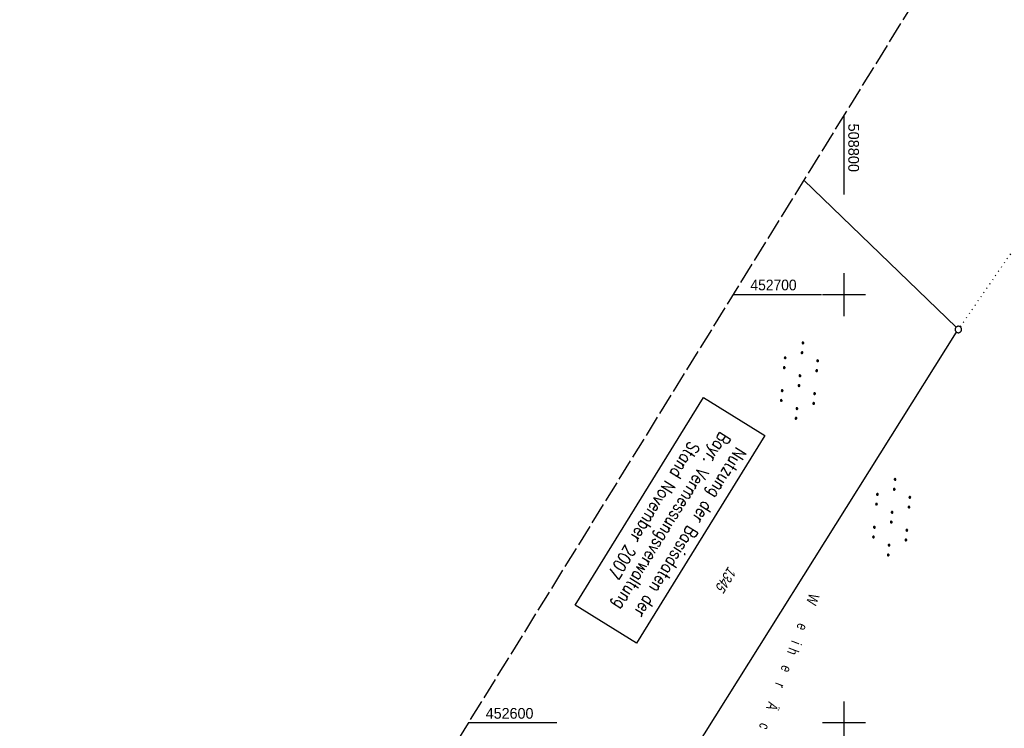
# Model space of a CAD drawing. Extents: x 508608 to 509338, y 452280 to 453218.
# Tile 16 of 31: x 508608 to 508837, y 452599 to 452764. Entities that reach past the tile are written whole.
import ezdxf

# ---------------------------------------------------------------- set-up
doc = ezdxf.new("R2010")
doc.units = 0
doc.header["$LTSCALE"] = 10
doc.header["$MEASUREMENT"] = 0
for name, pattern in [('LT00', [0]), ('LT14', [0.6, 0.5, -0.1]), ('PUNKTX2_STR', [0.6, 0.1, -0.5])]:
    doc.linetypes.add(name, pattern=pattern)
doc.layers.get('0').update_dxf_attribs({"linetype": 'LT00'})
doc.layers.add('-BLATT_119-RAND', color=7, linetype='LT14', plot=False)
for name, color, linetype in [('DFK_BES-NAME', 255, 'LT00'), ('DFK_FLUR_NR', 250, 'LT00'), ('DFK_GZPKT', 250, 'LT00'), ('DFK_KATASTER', 250, 'LT00'), ('DFK_NUTZUNG', 250, 'LT00'), ('DFK_NUTZUNGSGRENZE', 70, 'PUNKTX2_STR'), ('DFK_STAND', 22, 'LT00'), ('V119_RASTER', 250, 'LT00')]:
    doc.layers.add(name, color=color, linetype=linetype)
doc.styles.get("Standard").update_dxf_attribs({"font": 'ARIAL.TTF'})
doc.styles.add('Versorgungsltg', font='ARIAL.TTF', dxfattribs={"width": 0.8, "height": 2})

# ---------------------------------------------------------------- blocks, each defined once
blk = doc.blocks.new('SYMB7010')
at = {"color": 0, "linetype": 'ByBlock'}
for points in [[(-0.031408, 0.499213), (-0.093728, 0.49134), (-0.15457, 0.475719), (-0.212975, 0.452595), (-0.268021, 0.422333), (-0.31884, 0.385411), (-0.36463, 0.342411), (-0.40467, 0.29401), (-0.438329, 0.240973), (-0.465074, 0.184136), (-0.484486, 0.124395), (-0.496256, 0.062692), (-0.5002, 0)], [(-0.5002, 0), (-0.496256, -0.062692), (-0.484486, -0.124395), (-0.465075, -0.184136), (-0.438329, -0.240973), (-0.404671, -0.29401), (-0.36463, -0.342411), (-0.31884, -0.385411), (-0.268021, -0.422333), (-0.212975, -0.452595), (-0.154571, -0.475719), (-0.093728, -0.49134), (-0.031408, -0.499213), (0.031408, -0.499213)], [(0.5002, 0), (0.496256, 0.062692), (0.484485, 0.124395), (0.465074, 0.184136), (0.438329, 0.240973), (0.40467, 0.29401), (0.36463, 0.342411), (0.31884, 0.385411), (0.268021, 0.422333), (0.212975, 0.452595), (0.15457, 0.475719), (0.093728, 0.49134), (0.031408, 0.499213), (-0.031408, 0.499213)], [(0.031408, -0.499213), (0.093728, -0.491341), (0.15457, -0.475719), (0.212975, -0.452595), (0.268021, -0.422333), (0.31884, -0.385411), (0.36463, -0.342411), (0.404671, -0.294011), (0.438329, -0.240974), (0.465075, -0.184136), (0.484486, -0.124395), (0.496256, -0.062692), (0.500201, 0)]]:
    blk.add_lwpolyline(points, dxfattribs=at)
blk = doc.blocks.new('SYMB7110')
at = {"color": 0, "linetype": 'ByBlock'}
for p, q in [((-0.515, 0.392919), (-0.515, 0.367081)), ((-0.51, 0.362895), (-0.51, 0.397105)), ((-0.505, 0.399164), (-0.505, 0.360836)), ((-0.5, 0.360204), (-0.5, 0.399796)), ((-0.495, 0.399164), (-0.495, 0.360836)), ((-0.49, 0.362895), (-0.49, 0.397105)), ((-0.485, 0.392919), (-0.485, 0.367081)), ((-0.48, 0.379874), (-0.48, 0.380145)), ((-0.285, 0.392919), (-0.285, 0.367081)), ((-0.28, 0.362895), (-0.28, 0.397105)), ((-0.275, 0.399164), (-0.275, 0.360836)), ((-0.27, 0.360204), (-0.27, 0.399796)), ((-0.265, 0.399164), (-0.265, 0.360836)), ((-0.26, 0.362895), (-0.26, 0.397105)), ((-0.255, 0.392919), (-0.255, 0.367081)), ((-0.25, 0.379874), (-0.25, 0.380146)), ((0.255, 0.392919), (0.255, 0.367081)), ((0.26, 0.362895), (0.26, 0.397105)), ((0.265, 0.399164), (0.265, 0.360836)), ((0.27, 0.360204), (0.27, 0.399796)), ((0.275, 0.399164), (0.275, 0.360836)), ((0.28, 0.362895), (0.28, 0.397105)), ((0.285, 0.392919), (0.285, 0.367081)), ((0.29, 0.379874), (0.29, 0.380145)), ((0.485, 0.392919), (0.485, 0.367081)), ((0.49, 0.362895), (0.49, 0.397105)), ((0.495, 0.399164), (0.495, 0.360836)), ((0.5, 0.360204), (0.5, 0.399796)), ((0.505, 0.399164), (0.505, 0.360836)), ((0.51, 0.362895), (0.51, 0.397105)), ((0.515, 0.392919), (0.515, 0.367081)), ((0.52, 0.379874), (0.52, 0.380146)), ((-0.9, 0.012919), (-0.9, -0.012919)), ((-0.895, -0.017106), (-0.895, 0.017105)), ((-0.89, 0.019164), (-0.89, -0.019164)), ((-0.885, -0.019797), (-0.885, 0.019796)), ((-0.88, 0.019164), (-0.88, -0.019164)), ((-0.875, -0.017106), (-0.875, 0.017105)), ((-0.87, 0.012919), (-0.87, -0.012919)), ((-0.865, -0.000126), (-0.865, 0.000145)), ((-0.67, 0.012919), (-0.67, -0.012919)), ((-0.665, -0.017106), (-0.665, 0.017105)), ((-0.66, 0.019164), (-0.66, -0.019164)), ((-0.655, -0.019797), (-0.655, 0.019796)), ((-0.65, 0.019164), (-0.65, -0.019164)), ((-0.645, -0.017106), (-0.645, 0.017105)), ((-0.64, 0.012919), (-0.64, -0.012919)), ((-0.635, -0.000126), (-0.635, 0.000145)), ((-0.13, 0.012919), (-0.13, -0.012919)), ((-0.125, -0.017105), (-0.125, 0.017105)), ((-0.12, 0.019164), (-0.12, -0.019164)), ((-0.115, -0.019796), (-0.115, 0.019796)), ((-0.11, 0.019164), (-0.11, -0.019164)), ((-0.105, -0.017105), (-0.105, 0.017105)), ((-0.1, 0.012919), (-0.1, -0.012919)), ((-0.095, -0.000126), (-0.095, 0.000146)), ((0.1, 0.012919), (0.1, -0.012919)), ((0.105, -0.017105), (0.105, 0.017105)), ((0.11, 0.019164), (0.11, -0.019164)), ((0.115, -0.019796), (0.115, 0.019796)), ((0.12, 0.019164), (0.12, -0.019164)), ((0.125, -0.017105), (0.125, 0.017105)), ((0.13, 0.012919), (0.13, -0.012919)), ((0.135, -0.000126), (0.135, 0.000146)), ((0.64, 0.012919), (0.64, -0.012919)), ((0.645, -0.017105), (0.645, 0.017105)), ((0.65, 0.019164), (0.65, -0.019164)), ((0.655, -0.019796), (0.655, 0.019796)), ((0.66, 0.019164), (0.66, -0.019164)), ((0.665, -0.017105), (0.665, 0.017105)), ((0.67, 0.012919), (0.67, -0.012919)), ((0.675, -0.000126), (0.675, 0.000146)), ((0.87, 0.012919), (0.87, -0.012919)), ((0.875, -0.017105), (0.875, 0.017105)), ((0.88, 0.019164), (0.88, -0.019164)), ((0.885, -0.019796), (0.885, 0.019796)), ((0.89, 0.019164), (0.89, -0.019164)), ((0.895, -0.017105), (0.895, 0.017105)), ((0.9, 0.012919), (0.9, -0.012919)), ((0.905, -0.000126), (0.905, 0.000146)), ((-0.515, -0.367081), (-0.515, -0.392919)), ((-0.51, -0.397105), (-0.51, -0.362895)), ((-0.505, -0.360836), (-0.505, -0.399164)), ((-0.5, -0.399796), (-0.5, -0.360204)), ((-0.495, -0.360836), (-0.495, -0.399164)), ((-0.49, -0.397106), (-0.49, -0.362895)), ((-0.485, -0.367081), (-0.485, -0.392919)), ((-0.48, -0.380126), (-0.48, -0.379855)), ((-0.285, -0.367081), (-0.285, -0.392919)), ((-0.28, -0.397105), (-0.28, -0.362895)), ((-0.275, -0.360836), (-0.275, -0.399164)), ((-0.27, -0.399796), (-0.27, -0.360204)), ((-0.265, -0.360836), (-0.265, -0.399164)), ((-0.26, -0.397105), (-0.26, -0.362895)), ((-0.255, -0.367081), (-0.255, -0.392919)), ((-0.25, -0.380126), (-0.25, -0.379855)), ((0.255, -0.367081), (0.255, -0.392919)), ((0.26, -0.397105), (0.26, -0.362895)), ((0.265, -0.360836), (0.265, -0.399164)), ((0.27, -0.399796), (0.27, -0.360204)), ((0.275, -0.360836), (0.275, -0.399164)), ((0.28, -0.397105), (0.28, -0.362895)), ((0.285, -0.367081), (0.285, -0.392919)), ((0.29, -0.380126), (0.29, -0.379855)), ((0.485, -0.367081), (0.485, -0.392919)), ((0.49, -0.397105), (0.49, -0.362895)), ((0.495, -0.360836), (0.495, -0.399164)), ((0.5, -0.399796), (0.5, -0.360204)), ((0.505, -0.360836), (0.505, -0.399164)), ((0.51, -0.397105), (0.51, -0.362895)), ((0.515, -0.367081), (0.515, -0.392919)), ((0.52, -0.380126), (0.52, -0.379855))]:
    blk.add_line(p, q, dxfattribs=at)
for points in [[(-0.48, 0.38), (-0.481981, 0.388678), (-0.48753, 0.395637), (-0.49555, 0.399499), (-0.50445, 0.399499), (-0.51247, 0.395637), (-0.518019, 0.388678), (-0.52, 0.38), (-0.518019, 0.371322), (-0.51247, 0.364363), (-0.50445, 0.360501), (-0.49555, 0.360501), (-0.48753, 0.364363), (-0.481981, 0.371322), (-0.48, 0.38)], [(-0.25, 0.38), (-0.251981, 0.388678), (-0.25753, 0.395637), (-0.26555, 0.399499), (-0.27445, 0.399499), (-0.28247, 0.395637), (-0.288019, 0.388678), (-0.29, 0.38), (-0.288019, 0.371322), (-0.28247, 0.364363), (-0.27445, 0.360501), (-0.26555, 0.360501), (-0.25753, 0.364363), (-0.251981, 0.371322), (-0.25, 0.38)], [(0.29, 0.38), (0.288019, 0.388678), (0.28247, 0.395637), (0.27445, 0.399499), (0.26555, 0.399499), (0.25753, 0.395637), (0.251981, 0.388678), (0.25, 0.38), (0.251981, 0.371322), (0.25753, 0.364363), (0.26555, 0.360501), (0.27445, 0.360501), (0.28247, 0.364363), (0.288019, 0.371322), (0.29, 0.38)], [(0.52, 0.38), (0.518019, 0.388678), (0.51247, 0.395637), (0.50445, 0.399499), (0.495549, 0.399499), (0.48753, 0.395637), (0.481981, 0.388678), (0.48, 0.38), (0.481981, 0.371322), (0.48753, 0.364363), (0.495549, 0.360501), (0.50445, 0.360501), (0.51247, 0.364363), (0.518019, 0.371322), (0.52, 0.38)], [(-0.865, 0), (-0.866981, 0.008678), (-0.87253, 0.015637), (-0.88055, 0.019498), (-0.88945, 0.019498), (-0.89747, 0.015637), (-0.903019, 0.008678), (-0.905, 0)], [(-0.905, 0), (-0.903019, -0.008678), (-0.89747, -0.015637), (-0.88945, -0.019499), (-0.88055, -0.019499), (-0.87253, -0.015637), (-0.866981, -0.008678), (-0.865, 0)], [(-0.635, 0), (-0.636981, 0.008678), (-0.64253, 0.015637), (-0.65055, 0.019498), (-0.65945, 0.019498), (-0.66747, 0.015637), (-0.673019, 0.008678), (-0.675, 0)], [(-0.675, 0), (-0.673019, -0.008678), (-0.66747, -0.015637), (-0.65945, -0.019499), (-0.65055, -0.019499), (-0.64253, -0.015637), (-0.636981, -0.008678), (-0.635, 0)], [(-0.095, 0), (-0.096981, 0.008678), (-0.10253, 0.015637), (-0.11055, 0.019499), (-0.11945, 0.019499), (-0.12747, 0.015637), (-0.133019, 0.008678), (-0.135, 0)], [(-0.135, 0), (-0.133019, -0.008678), (-0.12747, -0.015637), (-0.11945, -0.019499), (-0.11055, -0.019499), (-0.10253, -0.015637), (-0.096981, -0.008678), (-0.095, 0)], [(0.135, 0), (0.133019, 0.008678), (0.12747, 0.015637), (0.11945, 0.019499), (0.11055, 0.019499), (0.10253, 0.015637), (0.096981, 0.008678), (0.095, 0)], [(0.095, 0), (0.096981, -0.008678), (0.10253, -0.015637), (0.11055, -0.019499), (0.11945, -0.019499), (0.12747, -0.015637), (0.133019, -0.008678), (0.135, 0)], [(0.675, 0), (0.673019, 0.008678), (0.66747, 0.015637), (0.65945, 0.019499), (0.65055, 0.019499), (0.64253, 0.015637), (0.636981, 0.008678), (0.635, 0)], [(0.635, 0), (0.636981, -0.008678), (0.64253, -0.015637), (0.65055, -0.019499), (0.65945, -0.019499), (0.66747, -0.015637), (0.673019, -0.008678), (0.675, 0)], [(0.905, 0), (0.903019, 0.008678), (0.89747, 0.015637), (0.88945, 0.019499), (0.88055, 0.019499), (0.87253, 0.015637), (0.866981, 0.008678), (0.865, 0)], [(0.865, 0), (0.866981, -0.008678), (0.87253, -0.015637), (0.88055, -0.019499), (0.88945, -0.019499), (0.89747, -0.015637), (0.903019, -0.008678), (0.905, 0)], [(-0.48, -0.38), (-0.481981, -0.371322), (-0.48753, -0.364363), (-0.49555, -0.360501), (-0.50445, -0.360501), (-0.51247, -0.364363), (-0.518019, -0.371322), (-0.52, -0.38), (-0.518019, -0.388678), (-0.51247, -0.395637), (-0.50445, -0.399499), (-0.49555, -0.399499), (-0.48753, -0.395637), (-0.481981, -0.388678), (-0.48, -0.38)], [(-0.25, -0.38), (-0.251981, -0.371322), (-0.25753, -0.364363), (-0.26555, -0.360501), (-0.27445, -0.360501), (-0.28247, -0.364363), (-0.288019, -0.371322), (-0.29, -0.38), (-0.288019, -0.388678), (-0.28247, -0.395637), (-0.27445, -0.399499), (-0.26555, -0.399499), (-0.25753, -0.395637), (-0.251981, -0.388678), (-0.25, -0.38)], [(0.29, -0.38), (0.288019, -0.371322), (0.28247, -0.364363), (0.27445, -0.360501), (0.26555, -0.360501), (0.25753, -0.364363), (0.251981, -0.371322), (0.25, -0.38), (0.251981, -0.388678), (0.25753, -0.395637), (0.26555, -0.399499), (0.27445, -0.399499), (0.28247, -0.395637), (0.288019, -0.388678), (0.29, -0.38)], [(0.52, -0.38), (0.518019, -0.371322), (0.51247, -0.364363), (0.50445, -0.360501), (0.495549, -0.360501), (0.48753, -0.364363), (0.481981, -0.371322), (0.48, -0.38), (0.481981, -0.388678), (0.48753, -0.395637), (0.495549, -0.399499), (0.50445, -0.399499), (0.51247, -0.395637), (0.518019, -0.388678), (0.52, -0.38)]]:
    blk.add_lwpolyline(points, dxfattribs=at)

msp = doc.modelspace()

# ---------------------------------------------------------------- linework, layer by layer
at = {"layer": '-BLATT_119-RAND'}
msp.add_lwpolyline([(509093.92, 453217.53), (508607.66, 452430.65), (508851.81, 452279.78), (509338.07, 453066.66), (509093.92, 453217.53)], dxfattribs=at)
at = {"layer": 'DFK_KATASTER'}
for p, q in [((508790.61, 452726.71), (508826.14, 452692.38)), ((508758.24, 452582.9), (508826.28, 452691.22))]:
    msp.add_line(p, q, dxfattribs=at)
at = {"layer": 'DFK_NUTZUNGSGRENZE', "ltscale": 0.2}
msp.add_line((508853.77, 452731.24), (508827.11, 452692.48), dxfattribs=at)
at = {"layer": 'DFK_STAND'}
msp.add_lwpolyline([(508781.54, 452667.13), (508751.57, 452618.64), (508737.27, 452627.47), (508767.24, 452675.96)], close=True, dxfattribs=at)
at = {"layer": 'V119_RASTER'}
for p, q in [((508800, 452723.39), (508800, 452741.89)), ((508800, 452695), (508800, 452705)), ((508774.11, 452700), (508794.77, 452700)), ((508795, 452700), (508805, 452700)), ((508800, 452595), (508800, 452605)), ((508732.98, 452600), (508712.31, 452600)), ((508805, 452600), (508795, 452600))]:
    msp.add_line(p, q, dxfattribs=at)

# ---------------------------------------------------------------- block references
at = {"layer": 'DFK_GZPKT', "xscale": 1.500000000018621, "yscale": 1.5, "zscale": 1.5, "rotation": 264.7377099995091}
msp.add_blockref('SYMB7010', (508826.68, 452691.86), dxfattribs=at)
at = {"layer": 'DFK_NUTZUNG', "xscale": 9.999999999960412, "yscale": 10, "zscale": 10, "rotation": 264.7377000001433}
for p in [(508789.6, 452679.92), (508811.12, 452648.04)]:
    msp.add_blockref('SYMB7110', p, dxfattribs=at)

# ---------------------------------------------------------------- texts
at = {"layer": 'DFK_BES-NAME', "insert": (508791.95, 452630.46), "char_height": 2.5, "attachment_point": 7, "rotation": 249.2858}
msp.add_mtext('{\\W0.75;\\T3;Weiher Äcker}', dxfattribs=at)
at = {"layer": 'DFK_FLUR_NR', "oblique": 13.754, "width": 0.75}
msp.add_text('1345', height=2.5, rotation=238.2858, dxfattribs=at).set_placement((508773.03, 452636.74))
at = {"layer": 'DFK_STAND', "insert": (508765.42, 452643.59), "char_height": 3, "width": 55.058, "attachment_point": 2, "rotation": 238.2858, "style": 'Versorgungsltg'}
msp.add_mtext('{\\Fromans|c0;Nutzung der Basisdaten der Bayr. Vermessungsverwaltung\\PStand November 2007}', dxfattribs=at)
at = {"layer": 'V119_RASTER'}
for s, rotation, width, p in [(' 508800', -90.0002, 0.972, (508801, 452740.89)), (' 452700', -0.0002, 0.924, (508777.27, 452701)), (' 452600', -0.0002, 0.955, (508715.48, 452601))]:
    msp.add_text(s, height=2.5, rotation=rotation, dxfattribs=dict(at, width=width)).set_placement(p)

doc.saveas('drawing.dxf')
